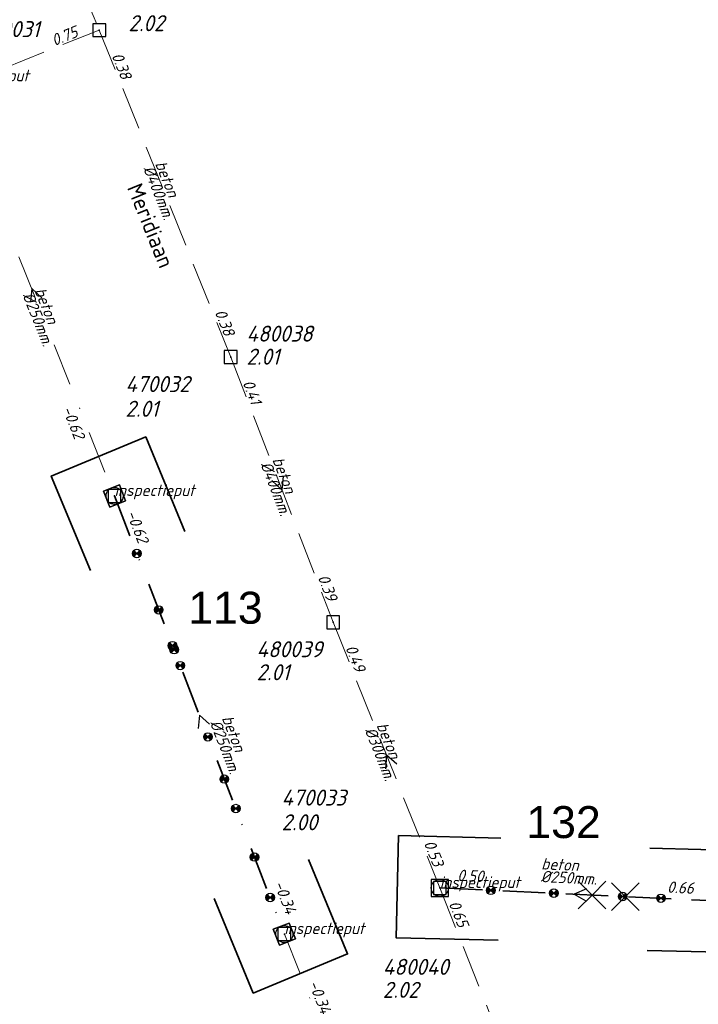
# Model space of a CAD drawing. Header units: metres. Extents: x 152202 to 157341, y 461610 to 468701.
# Tile 114 of 238: x 154897 to 154977, y 464015 to 464130. Entities that reach past the tile are written whole.
import ezdxf
from ezdxf.enums import TextEntityAlignment as Align

# ---------------------------------------------------------------- set-up
doc = ezdxf.new("R2010")
doc.units = ezdxf.units.M
doc.header["$PDMODE"] = 64
doc.header["$PDSIZE"] = 1.5
doc.linetypes.add('RI-HWA', pattern=[7.4, 5, -2.4])
doc.linetypes.add('RI-VWA', pattern=[11, 5, -3, 0, -3])
doc.layers.get('0').update_dxf_attribs({"linetype": 'CONTINUOUS'})
doc.layers.get('DEFPOINTS').update_dxf_attribs({"linetype": 'CONTINUOUS'})
for name, color, linetype, lineweight in [('B-OI-RI-HWA-BOB-T18', 150, 'CONTINUOUS', 18), ('B-OI-RI-HWA-MATERIAAL-T18', 150, 'CONTINUOUS', 18), ('B-OI-RI-HWA-PUTDEKSELHOOGTE-T25', 150, 'CONTINUOUS', 25), ('B-OI-RI-HWA-PUTNUMMER-T25', 150, 'CONTINUOUS', 25), ('B-OI-RI-HWA_DIAMETER-T18', 150, 'CONTINUOUS', 18), ('B-OI-RI-HWA_RIOOLPUT-S', 150, 'CONTINUOUS', 25), ('B-OI-RI-HWA_TRANSPORTLEIDING-G', 150, 'RI-HWA', 18), ('B-OI-RI-STROOMRICHTING-S', 252, 'CONTINUOUS', 25), ('B-OI-RI-VWA-BOB-T18', 34, 'CONTINUOUS', 18), ('B-OI-RI-VWA-DIAMETER-T18', 34, 'CONTINUOUS', 18), ('B-OI-RI-VWA-MATERIAAL-T18', 34, 'CONTINUOUS', 18), ('B-OI-RI-VWA_RIOOLPUT-S', 34, 'CONTINUOUS', 25), ('B-OI-RI-VWA_TRANSPORTLEIDING-G', 34, 'RI-VWA', 18), ('B-RO-OG-TOPOGRAFIE-T18', 2, 'CONTINUOUS', 18), ('N-OI-RI-HWA-BOB-T18', 162, 'CONTINUOUS', 18), ('N-OI-RI-HWA-MATERIAAL-T18', 162, 'CONTINUOUS', 18), ('N-OI-RI-HWA-PUTDEKSELHOOGTE-T25', 162, 'CONTINUOUS', 25), ('N-OI-RI-HWA-PUTNUMMER-T25', 162, 'CONTINUOUS', 25), ('N-OI-RI-HWA_DIAMETER-T18', 162, 'CONTINUOUS', 18), ('N-OI-RI-HWA_RIOOLPUT-S', 162, 'CONTINUOUS', 25), ('N-OI-RI-HWA_TRANSPORTLEIDING-G', 162, 'RI-HWA', 35), ('N-OI-RI-STROOMRICHTING-S', 252, 'CONTINUOUS', 25), ('N-OI-RI-T50', 130, 'CONTINUOUS', 50), ('N-OI-RI-VRIJVERVAL_HULPSTUK-S', 210, 'CONTINUOUS', 25), ('N-OI-RI-VRIJVERVAL_HULPSTUK-S-GESLOTEN', 190, 'CONTINUOUS', 25), ('N-OI-RI-VWA-BOB-T18', 36, 'CONTINUOUS', 18), ('N-OI-RI-VWA-DIAMETER-T18', 36, 'CONTINUOUS', 18), ('N-OI-RI-VWA-MATERIAAL-T18', 36, 'CONTINUOUS', 18), ('N-OI-RI-VWA_PUTDEKSELHOOGTE-T25', 36, 'CONTINUOUS', 25), ('N-OI-RI-VWA_PUTNUMMER-T25', 36, 'CONTINUOUS', 25), ('N-OI-RI-VWA_RIOOLPUT-S', 36, 'CONTINUOUS', 25), ('N-OI-RI-VWA_TRANSPORTLEIDING-G', 36, 'RI-VWA', 35), ('N-RO-KG-GRENS_WERK-G', 7, 'XX-WERKGRENS', 35)]:
    doc.layers.add(name, color=color, linetype=linetype, lineweight=lineweight)
doc.styles.add('ARIAL', font='arial.ttf')
doc.styles.add('NLCS-ISO-M200-T18', font='NLCS-ISO.ttf', dxfattribs={"height": 360})
doc.styles.add('NLCS-ISO-M750-T18_CURSIEF', font='NLCS-ISO.ttf', dxfattribs={"oblique": 15, "height": 1.35})
doc.styles.add('NLCS-ISO-M750-T25_CURSIEF', font='NLCS-ISO.ttf', dxfattribs={"oblique": 15, "height": 1.875})
doc.linetypes.add('XX-WERKGRENS', pattern='A,0,[137,NLCS.SHX,S=0.1,R=0,X=-1.1,Y=-1.35],-6', length=6)

# ---------------------------------------------------------------- blocks, each defined once
blk = doc.blocks.new('ACMAP_ANN_TEMPLATE_vwa-diam')
at = {"style": 'NLCS-ISO-M750-T18_CURSIEF', "oblique": 15}
blk.add_attdef('vwa-diam', (0.3, -1.3), '', height=1.35, dxfattribs=at)
blk = doc.blocks.new('ACMAP_ANN_TEMPLATE_vwa-materiaal')
at = {"style": 'NLCS-ISO-M750-T18_CURSIEF', "oblique": 15}
blk.add_attdef('vwa-mat', (0.3, 0.2), '', height=1.35, dxfattribs=at)
blk = doc.blocks.new('ACMAP_ANN_TEMPLATE_vwa-nap-l')
at = {"style": 'NLCS-ISO-M750-T18_CURSIEF', "oblique": 15}
blk.add_attdef('vwa-nap-l', (3.3, 0.2), '', height=1.35, dxfattribs=at)
blk = doc.blocks.new('ACMAP_ANN_TEMPLATE_vwa-nap-r')
at = {"style": 'NLCS-ISO-M750-T18_CURSIEF', "oblique": 15}
blk.add_attdef('vwa-nap-r', (-5.6, 0.2), '', height=1.35, dxfattribs=at)
blk = doc.blocks.new('ACMAP_ANN_TEMPLATE_hwa-diam')
at = {"style": 'NLCS-ISO-M750-T18_CURSIEF', "oblique": 15}
blk.add_attdef('hwa-diam', (-3.7, -1.3), '', height=1.35, dxfattribs=at)
blk = doc.blocks.new('ACMAP_ANN_TEMPLATE_hwa-materiaal')
at = {"style": 'NLCS-ISO-M750-T18_CURSIEF', "oblique": 15}
blk.add_attdef('hwa-mat', (-3.7, 0.2), '', height=1.35, dxfattribs=at)
blk = doc.blocks.new('ACMAP_ANN_TEMPLATE_hwa-nap-l')
at = {"style": 'NLCS-ISO-M750-T18_CURSIEF', "oblique": 15}
blk.add_attdef('hwa-nap-l', (3.3, 0.2), '', height=1.35, dxfattribs=at)
blk = doc.blocks.new('ACMAP_ANN_TEMPLATE_hwa-nap-r')
at = {"style": 'NLCS-ISO-M750-T18_CURSIEF', "oblique": 15}
blk.add_attdef('hwa-nap-r', (-5.6, 0.2), '', height=1.35, dxfattribs=at)
blk = doc.blocks.new('ACMAP_ANN_TEMPLATE_type knoop')
at = {"layer": 'DEFPOINTS', "style": 'NLCS-ISO-M750-T18_CURSIEF', "oblique": 15}
blk.add_attdef('type_knoop', (0, 0), '', height=1.35, dxfattribs=at)
blk = doc.blocks.new('ACMAP_ANN_TEMPLATE_vwa-puth')
at = {"style": 'NLCS-ISO-M750-T25_CURSIEF', "oblique": 15}
blk.add_attdef('vwa-puth', (-3, 5), '', height=1.88, dxfattribs=at)
blk = doc.blocks.new('ACMAP_ANN_TEMPLATE_vwa-putnr')
at = {"style": 'NLCS-ISO-M750-T25_CURSIEF', "oblique": 15}
blk.add_attdef('vaw-putnr', (-3, 7.9), '', height=1.88, dxfattribs=at)
blk = doc.blocks.new('ACMAP_ANN_TEMPLATE_hwa-puth')
at = {"color": 0, "linetype": 'ByBlock', "style": 'NLCS-ISO-M750-T25_CURSIEF', "oblique": 15}
blk.add_attdef('hwa-puth', (-9, -6.8), '', height=1.88, dxfattribs=at)
blk = doc.blocks.new('ACMAP_ANN_TEMPLATE_hwa-putnr')
at = {"color": 0, "linetype": 'ByBlock', "style": 'NLCS-ISO-M750-T25_CURSIEF', "oblique": 15}
blk.add_attdef('hwa-putnr', (-9, -4.1), '', height=1.88, dxfattribs=at)
blk = doc.blocks.new('SRI-HULP')
h = blk.add_hatch(color=256)
h.dxf.hatch_style = 1
h.paths.add_polyline_path([(-0.71, 0.71, 0.198912), (-1, 0, 0.198912), (-0.71, -0.71), (0, 0)])
h = blk.add_hatch(color=256)
h.dxf.hatch_style = 1
h.paths.add_polyline_path([(1, 0, 0.198912), (0.71, 0.71), (0, 0), (0.71, -0.71, 0.198912)])
for p, q in [((-0.71, 0.71), (0.71, -0.71)), ((-0.71, -0.71), (0.71, 0.71))]:
    blk.add_line(p, q)
blk.add_circle((0, 0), 1)
blk = doc.blocks.new('SRI-HULP-B')
blk.add_line((-5.43, 5.4), (5.4, -5.4))
at = {"flags": 128}
blk.add_lwpolyline([(5.38, 5.42), (0, 0), (-5.4, -5.4)], dxfattribs=at)
blk = doc.blocks.new('B-SRI-PUT_HWA-SO')
at = {"lineweight": -3, "flags": 128}
blk.add_lwpolyline([(-2, -2), (2, -2), (2, 2), (-2, 2)], close=True, dxfattribs=at)
at = {"lineweight": -3}
blk.add_circle((0, 0), 2, dxfattribs=at)
blk = doc.blocks.new('B-SRI-PUT_VWA-SO')
at = {"flags": 128}
blk.add_lwpolyline([(-2, 2), (2, 2), (2, -2), (-2, -2)], close=True, dxfattribs=at)
at = {"lineweight": -3, "flags": 128}
blk.add_lwpolyline([(2, -2), (2, 2), (-2, 2), (-2, -2)], close=True, dxfattribs=at)
at = {"lineweight": -3}
blk.add_circle((0, 0), 2, dxfattribs=at)

msp = doc.modelspace()

# ---------------------------------------------------------------- linework, layer by layer
at = {"layer": 'B-OI-RI-HWA_RIOOLPUT-S'}
for p in [(154906.82, 464129.26), (154922.25, 464090.88), (154934.28, 464059.74), (154946.81, 464028.56)]:
    msp.add_point(p, dxfattribs=at)
at = {"layer": 'B-OI-RI-HWA_TRANSPORTLEIDING-G'}
for p, q in [((154895.97, 464155.02), (154906.82, 464129.26)), ((154854.46, 464108.28), (154906.82, 464129.26)), ((154906.82, 464129.26), (154922.25, 464090.88)), ((154922.25, 464090.88), (154934.28, 464059.74)), ((154934.28, 464059.74), (154946.81, 464028.56)), ((154946.81, 464028.56), (154962.72, 463988.52))]:
    msp.add_line(p, q, dxfattribs=at)
at = {"layer": 'B-OI-RI-STROOMRICHTING-S'}
for points in [[(154900.08, 464097.84), (154898.88, 464098.91), (154898.74, 464097.31)], [(154928.42, 464076.91), (154928.27, 464075.31), (154927.07, 464076.39)], [(154941.75, 464043.08), (154940.54, 464044.15), (154940.41, 464042.55)]]:
    msp.add_lwpolyline(points, dxfattribs=at)
at = {"layer": 'B-OI-RI-VWA_RIOOLPUT-S'}
for p in [(154908.61, 464074.57), (154928.55, 464023.15)]:
    msp.add_point(p, dxfattribs=at)
at = {"layer": 'B-OI-RI-VWA_TRANSPORTLEIDING-G'}
for p, q in [((154889.14, 464123.25), (154908.61, 464074.57)), ((154928.55, 464023.15), (154943.6, 463985.24))]:
    msp.add_line(p, q, dxfattribs=at)
at = {"layer": 'N-OI-RI-HWA_RIOOLPUT-S'}
msp.add_point((154946.81, 464028.56), dxfattribs=at)
at = {"layer": 'N-OI-RI-HWA_TRANSPORTLEIDING-G'}
msp.add_line((154946.81, 464028.56), (154978.32, 464027.08), dxfattribs=at)
at = {"layer": 'N-OI-RI-STROOMRICHTING-S'}
for points in [[(154919.77, 464047.78), (154918.58, 464048.86), (154918.43, 464047.26)], [(154919.77, 464047.78), (154918.58, 464048.86), (154918.43, 464047.26)], [(154964.04, 464028.47), (154962.57, 464027.82), (154963.97, 464027.03)], [(154964.04, 464028.47), (154962.57, 464027.82), (154963.97, 464027.03)]]:
    msp.add_lwpolyline(points, dxfattribs=at)
at = {"layer": 'N-OI-RI-VWA_RIOOLPUT-S'}
for p in [(154908.61, 464074.57), (154928.55, 464023.15)]:
    msp.add_point(p, dxfattribs=at)
at = {"layer": 'N-OI-RI-VWA_TRANSPORTLEIDING-G'}
msp.add_line((154908.61, 464074.57), (154928.55, 464023.15), dxfattribs=at)
at = {"layer": 'N-RO-KG-GRENS_WERK-G', "ltscale": 0.5, "flags": 128}
for points in [[(154916.861, 464070.408), (154912.271, 464081.495), (154901.184, 464076.905), (154905.774, 464065.817)], [(154953.957, 464034.419), (154941.961, 464034.712), (154941.668, 464022.715), (154953.665, 464022.423)], [(154971.173, 464021.221), (154983.169, 464020.928), (154983.462, 464032.925), (154971.465, 464033.217)], [(154920.299, 464027.312), (154924.889, 464016.225), (154935.976, 464020.815), (154931.386, 464031.903)]]:
    msp.add_lwpolyline(points, dxfattribs=at)

# ---------------------------------------------------------------- block references
at = {"layer": 'B-OI-RI-HWA-BOB-T18'}
ref = msp.add_blockref('ACMAP_ANN_TEMPLATE_hwa-nap-r', (154906.82, 464129.26), dxfattribs=dict(at, rotation=21.83536141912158))
ref.add_attrib('hwa-nap-r', '0.75', (154901.547, 464127.363), dxfattribs={"layer": '0', "color": 0, "linetype": 'ByBlock', "height": 1.35, "rotation": 21.83536, "style": 'NLCS-ISO-M750-T18_CURSIEF', "oblique": 15})
ref = msp.add_blockref('ACMAP_ANN_TEMPLATE_hwa-nap-l', (154906.82, 464129.26), dxfattribs=dict(at, rotation=291.9017207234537))
ref.add_attrib('hwa-nap-l', '0.38', (154908.237, 464126.273), dxfattribs={"layer": '0', "color": 0, "linetype": 'ByBlock', "height": 1.35, "rotation": 291.90172, "style": 'NLCS-ISO-M750-T18_CURSIEF', "oblique": 15})
ref = msp.add_blockref('ACMAP_ANN_TEMPLATE_hwa-nap-r', (154922.25, 464090.88), dxfattribs=dict(at, rotation=291.9017207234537))
ref.add_attrib('hwa-nap-r', '0.38', (154920.347, 464096.15), dxfattribs={"layer": '0', "color": 0, "linetype": 'ByBlock', "height": 1.35, "rotation": 291.90172, "style": 'NLCS-ISO-M750-T18_CURSIEF', "oblique": 15})
ref = msp.add_blockref('ACMAP_ANN_TEMPLATE_hwa-nap-l', (154922.25, 464090.88), dxfattribs=dict(at, rotation=291.1225359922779))
ref.add_attrib('hwa-nap-l', '0.41', (154923.626, 464087.874), dxfattribs={"layer": '0', "color": 0, "linetype": 'ByBlock', "height": 1.35, "rotation": 291.12254, "style": 'NLCS-ISO-M750-T18_CURSIEF', "oblique": 15})
ref = msp.add_blockref('ACMAP_ANN_TEMPLATE_hwa-nap-r', (154934.28, 464059.74), dxfattribs=dict(at, rotation=291.1225359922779))
ref.add_attrib('hwa-nap-r', '0.39', (154932.449, 464065.036), dxfattribs={"layer": '0', "color": 0, "linetype": 'ByBlock', "height": 1.35, "rotation": 291.12254, "style": 'NLCS-ISO-M750-T18_CURSIEF', "oblique": 15})
ref = msp.add_blockref('ACMAP_ANN_TEMPLATE_hwa-nap-l', (154934.28, 464059.74), dxfattribs=dict(at, rotation=291.8932295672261))
ref.add_attrib('hwa-nap-l', '0.49', (154935.696, 464056.753), dxfattribs={"layer": '0', "color": 0, "linetype": 'ByBlock', "height": 1.35, "rotation": 291.89323, "style": 'NLCS-ISO-M750-T18_CURSIEF', "oblique": 15})
ref = msp.add_blockref('ACMAP_ANN_TEMPLATE_hwa-nap-r', (154946.81, 464028.56), dxfattribs=dict(at, rotation=291.8932295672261))
ref.add_attrib('hwa-nap-r', '0.53', (154944.907, 464033.831), dxfattribs={"layer": '0', "color": 0, "linetype": 'ByBlock', "height": 1.35, "rotation": 291.89323, "style": 'NLCS-ISO-M750-T18_CURSIEF', "oblique": 15})
ref = msp.add_blockref('ACMAP_ANN_TEMPLATE_hwa-nap-l', (154946.419, 464029.731), dxfattribs=dict(at, rotation=291.6705297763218))
ref.add_attrib('hwa-nap-l', '0.65', (154947.824, 464026.738), dxfattribs={"layer": '0', "color": 0, "linetype": 'ByBlock', "height": 1.35, "rotation": 291.67053, "style": 'NLCS-ISO-M750-T18_CURSIEF', "oblique": 15})
at = {"layer": 'B-OI-RI-HWA-MATERIAAL-T18'}
ref = msp.add_blockref('ACMAP_ANN_TEMPLATE_hwa-materiaal', (154914.535, 464110.07), dxfattribs=dict(at, rotation=291.9017207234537))
ref.add_attrib('hwa-mat', 'beton', (154913.34, 464113.578), dxfattribs={"layer": '0', "color": 0, "linetype": 'ByBlock', "height": 1.35, "rotation": 291.90172, "style": 'NLCS-ISO-M750-T18_CURSIEF', "oblique": 15})
ref = msp.add_blockref('ACMAP_ANN_TEMPLATE_hwa-materiaal', (154928.265, 464075.31), dxfattribs=dict(at, rotation=291.1225359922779))
ref.add_attrib('hwa-mat', 'beton', (154927.118, 464078.833), dxfattribs={"layer": '0', "color": 0, "linetype": 'ByBlock', "height": 1.35, "rotation": 291.12254, "style": 'NLCS-ISO-M750-T18_CURSIEF', "oblique": 15})
ref = msp.add_blockref('ACMAP_ANN_TEMPLATE_hwa-materiaal', (154940.545, 464044.15), dxfattribs=dict(at, rotation=291.8932295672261))
ref.add_attrib('hwa-mat', 'beton', (154939.351, 464047.658), dxfattribs={"layer": '0', "color": 0, "linetype": 'ByBlock', "height": 1.35, "rotation": 291.89323, "style": 'NLCS-ISO-M750-T18_CURSIEF', "oblique": 15})
at = {"layer": 'B-OI-RI-HWA-PUTDEKSELHOOGTE-T25'}
for p, values in [((154919.243, 464135.927), {'hwa-puth': '2.02'}), ((154933.1, 464096.784), {'hwa-puth': '2.01'}), ((154934.28, 464059.74), {'hwa-puth': '2.01'})]:
    msp.add_blockref('ACMAP_ANN_TEMPLATE_hwa-puth', p, dxfattribs=at).add_auto_attribs(values)
at = {"layer": 'B-OI-RI-HWA-PUTNUMMER-T25'}
for p, values in [((154933.1, 464096.784), {'hwa-putnr': '480038'}), ((154934.28, 464059.74), {'hwa-putnr': '480039'})]:
    msp.add_blockref('ACMAP_ANN_TEMPLATE_hwa-putnr', p, dxfattribs=at).add_auto_attribs(values)
at = {"layer": 'B-OI-RI-HWA_DIAMETER-T18'}
ref = msp.add_blockref('ACMAP_ANN_TEMPLATE_hwa-diam', (154914.535, 464110.07), dxfattribs=dict(at, rotation=291.9017207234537))
ref.add_attrib('hwa-diam', '%%c400mm.', (154911.949, 464113.018), dxfattribs={"layer": '0', "color": 0, "linetype": 'ByBlock', "height": 1.35, "rotation": 291.90172, "style": 'NLCS-ISO-M750-T18_CURSIEF', "oblique": 15})
ref = msp.add_blockref('ACMAP_ANN_TEMPLATE_hwa-diam', (154928.265, 464075.31), dxfattribs=dict(at, rotation=291.1225359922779))
ref.add_attrib('hwa-diam', '%%c400mm.', (154925.719, 464078.293), dxfattribs={"layer": '0', "color": 0, "linetype": 'ByBlock', "height": 1.35, "rotation": 291.12254, "style": 'NLCS-ISO-M750-T18_CURSIEF', "oblique": 15})
ref = msp.add_blockref('ACMAP_ANN_TEMPLATE_hwa-diam', (154940.545, 464044.15), dxfattribs=dict(at, rotation=291.8932295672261))
ref.add_attrib('hwa-diam', '%%c300mm.', (154937.959, 464047.098), dxfattribs={"layer": '0', "color": 0, "linetype": 'ByBlock', "height": 1.35, "rotation": 291.89323, "style": 'NLCS-ISO-M750-T18_CURSIEF', "oblique": 15})
at = {"layer": 'B-OI-RI-VWA-BOB-T18'}
ref = msp.add_blockref('ACMAP_ANN_TEMPLATE_vwa-nap-r', (154904.338, 464079.526), dxfattribs=dict(at, rotation=291.7993801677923))
ref.add_attrib('vwa-nap-r', '-0.62', (154902.444, 464084.8), dxfattribs={"layer": '0', "color": 0, "linetype": 'ByBlock', "height": 1.35, "rotation": 291.79938, "style": 'NLCS-ISO-M750-T18_CURSIEF', "oblique": 15})
ref = msp.add_blockref('ACMAP_ANN_TEMPLATE_vwa-nap-l', (154929.963, 464020.383), dxfattribs=dict(at, rotation=291.652725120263))
ref.add_attrib('vwa-nap-l', '-0.34', (154931.367, 464017.389), dxfattribs={"layer": '0', "color": 0, "linetype": 'ByBlock', "height": 1.35, "rotation": 291.65273, "style": 'NLCS-ISO-M750-T18_CURSIEF', "oblique": 15})
at = {"layer": 'B-OI-RI-VWA-DIAMETER-T18'}
ref = msp.add_blockref('ACMAP_ANN_TEMPLATE_vwa-diam', (154898.875, 464098.91), dxfattribs=dict(at, rotation=291.7993801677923))
ref.add_attrib('vwa-diam', '%%c250mm.', (154897.779, 464098.149), dxfattribs={"layer": '0', "color": 0, "linetype": 'ByBlock', "height": 1.35, "rotation": 291.79938, "style": 'NLCS-ISO-M750-T18_CURSIEF', "oblique": 15})
at = {"layer": 'B-OI-RI-VWA-MATERIAAL-T18'}
ref = msp.add_blockref('ACMAP_ANN_TEMPLATE_vwa-materiaal', (154898.875, 464098.91), dxfattribs=dict(at, rotation=291.7993801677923))
ref.add_attrib('vwa-mat', 'beton', (154899.172, 464098.706), dxfattribs={"layer": '0', "color": 0, "linetype": 'ByBlock', "height": 1.35, "rotation": 291.79938, "style": 'NLCS-ISO-M750-T18_CURSIEF', "oblique": 15})
at = {"layer": 'DEFPOINTS'}
for p in [(154889.14, 464123.25), (154908.61, 464074.57), (154946.81, 464028.56), (154928.55, 464023.15)]:
    msp.add_blockref('ACMAP_ANN_TEMPLATE_type knoop', p, dxfattribs=at).add_auto_attribs({'type_knoop': 'inspectieput'})
at = {"layer": 'N-OI-RI-HWA-BOB-T18', "rotation": 357.310838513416}
for name, p, values in [('ACMAP_ANN_TEMPLATE_hwa-nap-l', (154945.534, 464029.342), {'hwa-nap-l': '0.50'}), ('ACMAP_ANN_TEMPLATE_hwa-nap-r', (154979.065, 464027.545), {'hwa-nap-r': '0.66'})]:
    msp.add_blockref(name, p, dxfattribs=at).add_auto_attribs(values)
at = {"layer": 'N-OI-RI-HWA-MATERIAAL-T18', "rotation": 357.310838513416}
msp.add_blockref('ACMAP_ANN_TEMPLATE_hwa-materiaal', (154962.387, 464030.372), dxfattribs=at).add_auto_attribs({'hwa-mat': 'beton'})
at = {"layer": 'N-OI-RI-HWA-PUTDEKSELHOOGTE-T25'}
msp.add_blockref('ACMAP_ANN_TEMPLATE_hwa-puth', (154949.109, 464022.459), dxfattribs=at).add_auto_attribs({'hwa-puth': '2.02'})
at = {"layer": 'N-OI-RI-HWA-PUTNUMMER-T25'}
msp.add_blockref('ACMAP_ANN_TEMPLATE_hwa-putnr', (154949.109, 464022.459), dxfattribs=at).add_auto_attribs({'hwa-putnr': '480040'})
at = {"layer": 'N-OI-RI-HWA_DIAMETER-T18', "rotation": 357.310838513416}
msp.add_blockref('ACMAP_ANN_TEMPLATE_hwa-diam', (154962.387, 464030.372), dxfattribs=at).add_auto_attribs({'hwa-diam': '%%c250mm.'})
at = {"layer": 'N-OI-RI-HWA_RIOOLPUT-S', "xscale": 0.5, "yscale": 0.5, "zscale": 0.5}
msp.add_blockref('B-SRI-PUT_HWA-SO', (154946.81, 464028.56), dxfattribs=at)
at = {"layer": 'N-OI-RI-VRIJVERVAL_HULPSTUK-S', "xscale": 0.5, "yscale": 0.5, "zscale": 0.5}
for p in [(154911.234, 464067.812), (154913.797, 464061.188), (154915.422, 464057), (154915.609, 464056.531), (154916.328, 464054.656), (154919.578, 464046.281), (154921.5, 464041.344), (154922.844, 464037.875), (154925.047, 464032.188), (154926.891, 464027.438), (154952.797, 464028.281), (154960.188, 464027.938), (154968.281, 464027.562), (154972.781, 464027.344)]:
    msp.add_blockref('SRI-HULP', p, dxfattribs=at)
at = {"layer": 'N-OI-RI-VRIJVERVAL_HULPSTUK-S-GESLOTEN', "xscale": 0.3, "yscale": 0.3, "zscale": 0.3}
for p in [(154964.688, 464027.719), (154968.594, 464027.531)]:
    msp.add_blockref('SRI-HULP-B', p, dxfattribs=at)
at = {"layer": 'N-OI-RI-VWA-BOB-T18', "rotation": 291.1956379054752}
for name, p, values in [('ACMAP_ANN_TEMPLATE_vwa-nap-l', (154908.585, 464075.591), {'vwa-nap-l': '-0.62'}), ('ACMAP_ANN_TEMPLATE_vwa-nap-r', (154929.14, 464023.813), {'vwa-nap-r': '-0.34'})]:
    msp.add_blockref(name, p, dxfattribs=at).add_auto_attribs(values)
at = {"layer": 'N-OI-RI-VWA-DIAMETER-T18', "rotation": 291.1956379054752}
msp.add_blockref('ACMAP_ANN_TEMPLATE_vwa-diam', (154920.89, 464048.708), dxfattribs=at).add_auto_attribs({'vwa-diam': '%%c250mm.'})
at = {"layer": 'N-OI-RI-VWA-MATERIAAL-T18', "rotation": 291.1956379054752}
msp.add_blockref('ACMAP_ANN_TEMPLATE_vwa-materiaal', (154920.89, 464048.708), dxfattribs=at).add_auto_attribs({'vwa-mat': 'beton'})
at = {"layer": 'N-OI-RI-VWA_PUTDEKSELHOOGTE-T25'}
for p, values in [((154912.884, 464078.869), {'vwa-puth': '2.01'}), ((154931.217, 464030.326), {'vwa-puth': '2.00'})]:
    msp.add_blockref('ACMAP_ANN_TEMPLATE_vwa-puth', p, dxfattribs=at).add_auto_attribs(values)
at = {"layer": 'N-OI-RI-VWA_PUTNUMMER-T25'}
for p, values in [((154895.597, 464120.529), {'vaw-putnr': '470031'}), ((154912.884, 464078.869), {'vaw-putnr': '470032'}), ((154931.217, 464030.326), {'vaw-putnr': '470033'})]:
    msp.add_blockref('ACMAP_ANN_TEMPLATE_vwa-putnr', p, dxfattribs=at).add_auto_attribs(values)
at = {"layer": 'N-OI-RI-VWA_RIOOLPUT-S', "xscale": 0.5, "yscale": 0.5, "zscale": 0.5, "rotation": 111.3684369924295}
for p in [(154908.61, 464074.57), (154928.55, 464023.15)]:
    msp.add_blockref('B-SRI-PUT_VWA-SO', p, dxfattribs=at)

# ---------------------------------------------------------------- texts
at = {"layer": 'B-RO-OG-TOPOGRAFIE-T18', "style": 'NLCS-ISO-M200-T18'}
msp.add_text('Meridiaan', height=1.875, rotation=292, dxfattribs=at).set_placement((154912.857, 464106.313), align=Align.MIDDLE)
at = {"layer": 'N-OI-RI-T50', "style": 'ARIAL'}
for s, p in [('113', (154917.268, 464059.576)), ('132', (154956.966, 464034.415))]:
    msp.add_text(s, height=3.75, dxfattribs=at).set_placement(p)

doc.saveas('drawing.dxf')
